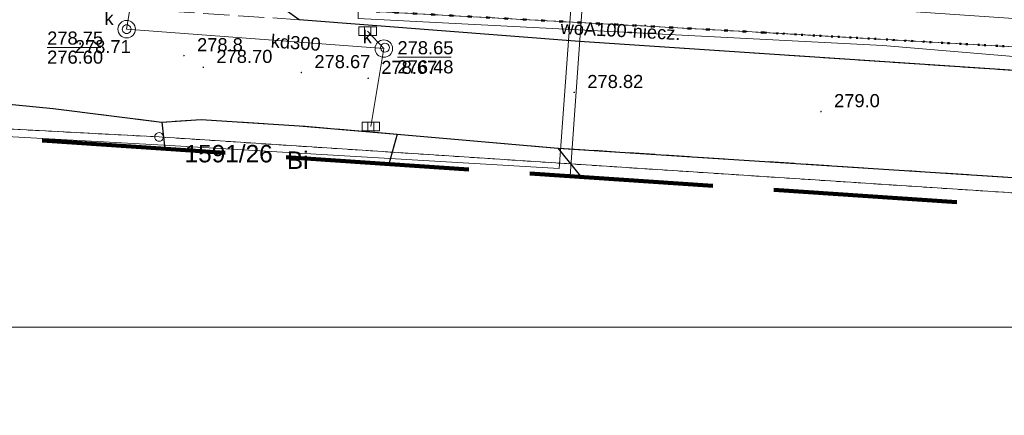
# Model space of a CAD drawing. Extents: x 0 to 6569664, y 0 to 5584502.
# Tile 28 of 64: x 6568513 to 6568569, y 5583916 to 5583939. Entities that reach past the tile are written whole.
import ezdxf
from ezdxf.enums import TextEntityAlignment as Align

# ---------------------------------------------------------------- set-up
doc = ezdxf.new("R2010")
doc.units = 0
doc.header["$PDSIZE"] = 0.75
for name, pattern in [('GAK', [3.5, 2, -0.7, 0.1, -0.7]), ('KROPK2', [1, 0.05, -0.95]), ('PRZER1-1', [1, 0.5, -0.5]), ('PRZER3-1', [2, 1.5, -0.5])]:
    doc.linetypes.add(name, pattern=pattern)
doc.layers.get('0').update_dxf_attribs({"linetype": 'CONTINUOUS'})
doc.layers.get('Defpoints').update_dxf_attribs({"linetype": 'CONTINUOUS'})
for name, color, linetype, lineweight in [('EGDE', 7, 'CONTINUOUS', 18), ('EGDE_O', 7, 'CONTINUOUS', 18), ('EGPG', 7, 'CONTINUOUS', 18), ('GESJAE', 7, 'CONTINUOUS', 50), ('GUPPRZ_O', 7, 'CONTINUOUS', 18), ('OTKJ', 7, 'CONTINUOUS', 18), ('OTKK', 7, 'CONTINUOUS', 25), ('OTRN', 7, 'CONTINUOUS', 13), ('OTRN_O', 7, 'CONTINUOUS', 13), ('OTRS', 7, 'CONTINUOUS', 13), ('OTRS_O', 7, 'CONTINUOUS', 13), ('ramka sekcji', 7, 'CONTINUOUS', 18), ('siec', 7, 'GAK', 70), ('SUPK', 7, 'CONTINUOUS', 18), ('SUPW', 7, 'CONTINUOUS', 18), ('SUPW_O', 7, 'CONTINUOUS', 18), ('zakres', 6, 'PRZER3-1', 106)]:
    doc.layers.add(name, color=color, linetype=linetype, lineweight=lineweight)
for name, color, linetype, lineweight, true_color in [('EGUG', 7, 'CONTINUOUS', 18, 0x008000), ('EGUG_O', 7, 'CONTINUOUS', 18, 0x008000), ('SUEP', 1, 'CONTINUOUS', 18, 0xff0000), ('SUKK', 7, 'CONTINUOUS', 18, 0x803300), ('SUKP', 7, 'CONTINUOUS', 18, 0x803300), ('SUKP_O', 7, 'CONTINUOUS', 18, 0x803300), ('SUWP', 5, 'CONTINUOUS', 18, 0x0000ff), ('SUWP_O', 5, 'CONTINUOUS', 18, 0x0000ff)]:
    doc.layers.add(name, color=color, linetype=linetype, lineweight=lineweight, true_color=true_color)
doc.styles.add('Arial', font='arial.ttf')
doc.styles.add('GEO-INFO', font='arial.ttf')
doc.dimstyles.get("Standard").update_dxf_attribs({"dimtxt": 0.18, "dimasz": 0.18, "dimexe": 0.18, "dimexo": 0.0625, "dimgap": 0.09, "dimtad": 0, "dimtih": 1, "dimtoh": 1, "dimdec": 4, "dimzin": 0, "dimdsep": 46, "dimtxsty": 'Standard', "dimcen": 0.09, "dimadec": 0, "dimazin": 0, "dimtfac": 1, "dimtdec": 4, "dimtofl": 0, "dimtmove": 0, "dimatfit": 3, "dimfxl": 0, "dimtolj": 1, "dimtzin": 0, "dimarcsym": 0})

# ---------------------------------------------------------------- blocks, each defined once
blk = doc.blocks.new('D_GSPWPN1')
blk.add_hatch(color=0).paths.add_polyline_path([(-0.045, 0), (-0.043467, -0.011647), (-0.038971, -0.0225), (-0.03182, -0.03182), (-0.0225, -0.038971), (-0.011647, -0.043467), (0, -0.045), (0.011647, -0.043467), (0.0225, -0.038971), (0.03182, -0.03182), (0.038971, -0.0225), (0.043467, -0.011647), (0.045, 0), (0.043467, 0.011647), (0.038971, 0.0225), (0.03182, 0.03182), (0.0225, 0.038971), (0.011647, 0.043467), (0, 0.045), (-0.011647, 0.043467), (-0.0225, 0.038971), (-0.03182, 0.03182), (-0.038971, 0.0225), (-0.043467, 0.011647)])
blk = doc.blocks.new('D_GSPWPS1')
blk.add_hatch(color=0).paths.add_polyline_path([(-0.045, 0), (-0.043467, -0.011647), (-0.038971, -0.0225), (-0.03182, -0.03182), (-0.0225, -0.038971), (-0.011647, -0.043467), (0, -0.045), (0.011647, -0.043467), (0.0225, -0.038971), (0.03182, -0.03182), (0.038971, -0.0225), (0.043467, -0.011647), (0.045, 0), (0.043467, 0.011647), (0.038971, 0.0225), (0.03182, 0.03182), (0.0225, 0.038971), (0.011647, 0.043467), (0, 0.045), (-0.011647, 0.043467), (-0.0225, 0.038971), (-0.03182, 0.03182), (-0.038971, 0.0225), (-0.043467, 0.011647)])
blk = doc.blocks.new('D_GUPIWZ1_1')
at = {"color": 0}
blk.add_lwpolyline([(0, 0.25), (0.064705, 0.241481), (0.125, 0.216506), (0.176777, 0.176777), (0.216506, 0.125), (0.241481, 0.064705), (0.25, 0), (0.241481, -0.064705), (0.216506, -0.125), (0.176777, -0.176777), (0.125, -0.216506), (0.064705, -0.241481), (0, -0.25), (-0.064705, -0.241481), (-0.125, -0.216506), (-0.176777, -0.176777), (-0.216506, -0.125), (-0.241481, -0.064705), (-0.25, 0), (-0.241481, 0.064705), (-0.216506, 0.125), (-0.176777, 0.176777), (-0.125, 0.216506), (-0.064705, 0.241481)], close=True, dxfattribs=at)
blk = doc.blocks.new('D_GUPKKS1')
at = {"color": 0}
blk.add_lwpolyline([(0.5, -0.25), (-0.5, -0.25), (-0.5, 0.25), (0.5, 0.25)], close=True, dxfattribs=at)
for points in [[(-0.175, -0.25), (-0.175, 0.25)], [(0.175, -0.25), (0.175, 0.25)]]:
    blk.add_lwpolyline(points, dxfattribs=at)
blk = doc.blocks.new('D_GEPPGD1_2')
blk.add_hatch(color=0).paths.add_polyline_path([(0, -0.045), (0.013906, -0.042798), (0.02645, -0.036406), (0.036406, -0.02645), (0.042798, -0.013906), (0.045, 0), (0.042798, 0.013906), (0.036406, 0.02645), (0.02645, 0.036406), (0.013906, 0.042798), (0, 0.045), (-0.013906, 0.042798), (-0.02645, 0.036406), (-0.036406, 0.02645), (-0.042798, 0.013906), (-0.045, 0), (-0.042798, -0.013906), (-0.036406, -0.02645), (-0.02645, -0.036406), (-0.013906, -0.042798)])
blk = doc.blocks.new('D_GEPPGD1_1')
at = {"color": 0}
blk.add_lwpolyline([(0, 0.25), (0.077254, 0.237764), (0.146946, 0.202254), (0.202254, 0.146946), (0.237764, 0.077254), (0.25, 0), (0.237764, -0.077254), (0.202254, -0.146946), (0.146946, -0.202254), (0.077254, -0.237764), (0, -0.25), (-0.077254, -0.237764), (-0.146946, -0.202254), (-0.202254, -0.146946), (-0.237764, -0.077254), (-0.25, 0), (-0.237764, 0.077254), (-0.202254, 0.146946), (-0.146946, 0.202254), (-0.077254, 0.237764)], close=True, dxfattribs=at)
blk = doc.blocks.new('*D45')
at = {"layer": 'Defpoints', "color": 0}
for p in [(6568647.5, 5584150), (6568650, 5584150), (0, 0)]:
    blk.add_point(p, dxfattribs=at)
at = {"layer": 'ramka sekcji', "color": 0, "lineweight": -2}
blk.add_line((6568649.938, 5584150), (6568647.5, 5584150), dxfattribs=at)
at = {"layer": 'ramka sekcji', "color": 0, "insert": (6568644.106, 5584150), "char_height": 0.75, "attachment_point": 5, "style": 'GEO-INFO'}
blk.add_mtext('\\A1;5584150.0000', dxfattribs=at)
blk = doc.blocks.new('*D46')
at = {"layer": 'Defpoints', "color": 0}
for p in [(6568650, 5584152.5), (6568650, 5584150), (0, 0)]:
    blk.add_point(p, dxfattribs=at)
at = {"layer": 'ramka sekcji', "color": 0, "lineweight": -2}
blk.add_line((6568650, 5584150.062), (6568650, 5584152.5), dxfattribs=at)
at = {"layer": 'ramka sekcji', "color": 0, "insert": (6568650, 5584155.896), "char_height": 0.75, "attachment_point": 5, "rotation": 90, "style": 'GEO-INFO'}
blk.add_mtext('\\A1;6568650.0000', dxfattribs=at)

msp = doc.modelspace()

# ---------------------------------------------------------------- linework, layer by layer
at = {"layer": 'EGDE', "linetype": 'Continuous', "elevation": 10.22}
msp.add_lwpolyline([(6568294.32233, 5583957.98331), (6568370.44353, 5583952.88368), (6568482.90911, 5583944.55214), (6568585.12694, 5583937.54872), (6568581.68298, 5583936.28424), (6568555.7519, 5583937.77022), (6568518.83334, 5583939.77466), (6568501.75009, 5583940.70461), (6568484.61672, 5583941.64391), (6568470.18479, 5583942.48802), (6568455.74272, 5583943.342), (6568440.05974, 5583944.25999), (6568422.02493, 5583945.3077), (6568384.89553, 5583947.37946), (6568347.08402, 5583949.61245), (6568329.64942, 5583950.6479), (6568293.66008, 5583952.72437), (6568294.26523, 5583956.9825)], close=True, dxfattribs=at)
for points in [[(6568455.74272, 5583943.342), (6568470.18479, 5583942.48802), (6568484.61672, 5583941.64391), (6568501.75009, 5583940.70461), (6568518.83334, 5583939.77466), (6568555.7519, 5583937.77022), (6568581.68298, 5583936.28424), (6568593.99258, 5583935.5803)], [(6568475.79954, 5583934.17784), (6568521.07652, 5583931.78293), (6568593.29603, 5583927.04441)], [(6568593.29603, 5583927.04441), (6568521.07652, 5583931.78293), (6568475.79954, 5583934.17784)]]:
    msp.add_lwpolyline(points, dxfattribs=at)
at = {"layer": 'EGUG', "linetype": 'PRZER1-1', "lineweight": 18, "elevation": 10.08}
for points in [[(6568593.99258, 5583935.5803), (6568581.68298, 5583936.28424), (6568555.7519, 5583937.77022), (6568518.83334, 5583939.77466), (6568501.75009, 5583940.70461), (6568484.61672, 5583941.64391), (6568470.18479, 5583942.48802), (6568455.74272, 5583943.342), (6568440.05974, 5583944.25999), (6568422.02493, 5583945.3077), (6568384.89553, 5583947.37946), (6568347.08402, 5583949.61245), (6568329.64942, 5583950.6479), (6568293.66008, 5583952.72437), (6568292.84874, 5583952.82392), (6568273.1723, 5583953.99051), (6568262.61008, 5583954.10444), (6568261.2106, 5583954.0564), (6568251.21944, 5583954.86774), (6568249.43294, 5583955.01221)], [(6568249.43294, 5583955.01221), (6568251.21944, 5583954.86774), (6568261.2106, 5583954.0564), (6568262.61008, 5583954.10444), (6568273.1723, 5583953.99051), (6568292.84874, 5583952.82392), (6568293.66008, 5583952.72437), (6568329.64942, 5583950.6479), (6568347.08402, 5583949.61245), (6568384.89553, 5583947.37946), (6568422.02493, 5583945.3077), (6568440.05974, 5583944.25999), (6568455.74272, 5583943.342), (6568470.18479, 5583942.48802), (6568484.61672, 5583941.64391), (6568501.75009, 5583940.70461), (6568518.83334, 5583939.77466), (6568555.7519, 5583937.77022), (6568581.68298, 5583936.28424), (6568593.99258, 5583935.5803)], [(6568475.79954, 5583934.17784), (6568521.07652, 5583931.78293), (6568593.29603, 5583927.04441)], [(6568593.29603, 5583927.04441), (6568521.07652, 5583931.78293), (6568475.79954, 5583934.17784)]]:
    msp.add_lwpolyline(points, dxfattribs=at)
at = {"layer": 'GESJAE', "linetype": 'KROPK2', "lineweight": 50, "elevation": 10.22}
for points in [[(6568593.99258, 5583935.5803), (6568581.68298, 5583936.28424), (6568555.7519, 5583937.77022), (6568518.83334, 5583939.77466), (6568501.75009, 5583940.70461), (6568484.61672, 5583941.64391), (6568470.18479, 5583942.48802), (6568455.74272, 5583943.342), (6568440.05974, 5583944.25999), (6568422.02493, 5583945.3077), (6568384.89553, 5583947.37946), (6568347.08402, 5583949.61245), (6568329.64942, 5583950.6479), (6568293.66008, 5583952.72437), (6568292.84874, 5583952.82392), (6568273.1723, 5583953.99051), (6568262.61008, 5583954.10444), (6568261.2106, 5583954.0564), (6568251.21944, 5583954.86774), (6568249.43294, 5583955.01221)], [(6568249.43294, 5583955.01221), (6568251.21944, 5583954.86774), (6568261.2106, 5583954.0564), (6568262.61008, 5583954.10444), (6568273.1723, 5583953.99051), (6568292.84874, 5583952.82392), (6568293.66008, 5583952.72437), (6568329.64942, 5583950.6479), (6568347.08402, 5583949.61245), (6568384.89553, 5583947.37946), (6568422.02493, 5583945.3077), (6568440.05974, 5583944.25999), (6568455.74272, 5583943.342), (6568470.18479, 5583942.48802), (6568484.61672, 5583941.64391), (6568501.75009, 5583940.70461), (6568518.83334, 5583939.77466), (6568555.7519, 5583937.77022), (6568581.68298, 5583936.28424), (6568593.99258, 5583935.5803)]]:
    msp.add_lwpolyline(points, dxfattribs=at)
at = {"layer": 'GUPPRZ_O', "linetype": 'Continuous', "lineweight": 13, "elevation": 10.8, "flags": 128}
for points in [[(6568514.66647, 5583936.90846), (6568517.74647, 5583936.90846)], [(6568534.72799, 5583936.35269), (6568537.80799, 5583936.35269)]]:
    msp.add_lwpolyline(points, dxfattribs=at)
at = {"layer": 'OTKJ', "linetype": 'PRZER3-1', "lineweight": 18, "elevation": 10.18}
for points in [[(6568593.36913, 5583927.94024), (6568543.91, 5583931.15), (6568534.71, 5583931.94), (6568529.09, 5583932.43), (6568523.49, 5583932.78), (6568521.24, 5583932.63), (6568515.01, 5583933.41), (6568509.55728, 5583933.95163), (6568503.65, 5583934.16), (6568497.17612, 5583934.43965), (6568485.59074, 5583935.3109), (6568476.32, 5583936.13), (6568472.97, 5583936.26), (6568462.13971, 5583937.01223), (6568449.07, 5583937.92), (6568444.68, 5583938.19), (6568439.54, 5583938.66), (6568422.95, 5583939.56), (6568411.48, 5583940.34), (6568402.93, 5583940.93), (6568396.38, 5583941.36), (6568390.98789, 5583941.71091), (6568361.96, 5583943.6)], [(6568527.89, 5583939.37), (6568529.09, 5583938.51), (6568516.6, 5583939.33)], [(6568529.09, 5583938.51), (6568545.16, 5583937.26), (6568593.86399, 5583934.00454)]]:
    msp.add_lwpolyline(points, dxfattribs=at)
at = {"layer": 'OTKK', "linetype": 'Continuous', "lineweight": 25, "elevation": 10.18}
for points in [[(6568593.86399, 5583934.00454), (6568545.16, 5583937.26), (6568529.09, 5583938.51), (6568527.89, 5583939.37), (6568526.7, 5583940.67), (6568526.25, 5583941.81), (6568526.08, 5583943.45), (6568526.06, 5583945.12), (6568526.69, 5583952.58), (6568526.77, 5583953.25), (6568527.18, 5583954.12), (6568527.93, 5583954.95), (6568528.58, 5583955.25), (6568529, 5583955.4), (6568530.02, 5583955.43), (6568544.14, 5583954.48), (6568544.6, 5583960.02), (6568541.85, 5583960.25), (6568538.96, 5583960.48)], [(6568521.24, 5583932.63), (6568521.39632, 5583931.09802)], [(6568534.71, 5583931.94), (6568534.2298, 5583930.23119)], [(6568543.91, 5583931.15), (6568593.36913, 5583927.94024)]]:
    msp.add_lwpolyline(points, dxfattribs=at)
msp.add_lwpolyline([(6568358.66488, 5583942.08966, -0.16710768), (6568361.96, 5583943.6), (6568396.38, 5583941.36), (6568402.93, 5583940.93), (6568411.48, 5583940.34), (6568422.95, 5583939.56), (6568439.54, 5583938.66), (6568444.68, 5583938.19), (6568449.07, 5583937.92), (6568462.13971, 5583937.01223), (6568472.97, 5583936.26), (6568476.32, 5583936.13), (6568485.59074, 5583935.3109), (6568497.17612, 5583934.43965), (6568503.65, 5583934.16), (6568509.55728, 5583933.95163), (6568515.01, 5583933.41), (6568521.24, 5583932.63), (6568523.49, 5583932.78), (6568529.09, 5583932.43), (6568534.71, 5583931.94), (6568543.91, 5583931.15), (6568545.21, 5583929.53), (6568545.21725, 5583929.48905)], format="xyb", dxfattribs=at)
at = {"layer": 'siec', "linetype": 'ByBlock', "lineweight": 20}
msp.add_lwpolyline([(6568734.39713, 5584289.91756), (6568240.9245, 5584289.91756), (6568240.9245, 5583920.87902), (6568734.39713, 5583920.87902)], close=True, dxfattribs=at)
at = {"layer": 'SUEP', "linetype": 'Continuous', "lineweight": 18, "elevation": 10.14}
for points in [[(6568545.37717, 5583959.03941), (6568545.08688, 5583959.04446), (6568544.54293, 5583953.91705), (6568545.1289, 5583950.35432), (6568544.77973, 5583940.97909), (6568543.99148, 5583929.97806), (6568521.35255, 5583931.31645), (6568503.66566, 5583932.29563)], [(6568545.27032, 5583957.26859), (6568544.68167, 5583957.11909), (6568544.51021, 5583952.57653), (6568546.15566, 5583951.38763), (6568544.62482, 5583929.52906)]]:
    msp.add_lwpolyline(points, dxfattribs=at)
at = {"layer": 'SUKP', "linetype": 'Continuous', "lineweight": 18, "elevation": 10.14}
for points in [[(6568533.94658, 5583936.8509), (6568519.21737, 5583937.96445), (6568521.41768, 5583951.26874)], [(6568533.02, 5583937.85), (6568533.94658, 5583936.8509)], [(6568533.2, 5583932.38), (6568533.94658, 5583936.8509)]]:
    msp.add_lwpolyline(points, dxfattribs=at)
at = {"layer": 'SUPK', "linetype": 'Continuous', "lineweight": 18, "elevation": 10.14}
for points in [[(6568519.21737, 5583937.46445, -1), (6568519.21737, 5583938.46445, -1)], [(6568533.94658, 5583936.3509, -1), (6568533.94658, 5583937.3509, -1)]]:
    msp.add_lwpolyline(points, format="xyb", close=True, dxfattribs=at)
at = {"layer": 'SUWP', "linetype": 'Continuous', "lineweight": 18, "elevation": 10.14}
msp.add_lwpolyline([(6568532.26, 5583952.21), (6568532.46974, 5583938.58028), (6568562.53185, 5583937.03753), (6568580.683, 5583935.5013)], dxfattribs=at)
at = {"layer": 'zakres', "ltscale": 7}
msp.add_lwpolyline([(6568306.59555, 5584258.01123), (6568299.2612, 5584234.56823), (6568280.6299, 5584172.98146), (6568276.44824, 5584154.31965), (6568267.58948, 5584107.60505), (6568261.88828, 5584068.50066), (6568256.46359, 5584021.7748), (6568252.69909, 5583965.99225), (6568250.34937, 5583966.23815), (6568248.9828, 5583949.49809), (6568593.23088, 5583926.24598), (6568594.73885, 5583944.72564), (6568600.03506, 5583944.48551), (6568601.93947, 5583972.41355), (6568624.21788, 5583971.15638)], dxfattribs=at)

# ---------------------------------------------------------------- block references
at = {"layer": 'EGPG', "linetype": 'Continuous', "lineweight": 18}
for name, p in [('D_GEPPGD1_2', (6568555.7519, 5583937.77022, 10.24)), ('D_GEPPGD1_1', (6568521.07652, 5583931.78293, 10.24))]:
    msp.add_blockref(name, p, dxfattribs=at)
at = {"layer": 'OTRN', "linetype": 'Continuous', "lineweight": 13}
for p in [(6568522.5, 5583936.45, 10.08), (6568558.98, 5583933.24, 10.08)]:
    msp.add_blockref('D_GSPWPN1', p, dxfattribs=at)
at = {"layer": 'OTRS', "linetype": 'Continuous', "lineweight": 13}
for p in [(6568515.5, 5583936.34, 10.08), (6568523.61, 5583935.78, 10.08), (6568529.22, 5583935.48, 10.08), (6568533.05, 5583935.15, 10.08), (6568544.85, 5583934.34, 10.08)]:
    msp.add_blockref('D_GSPWPS1', p, dxfattribs=at)
at = {"layer": 'SUKK', "linetype": 'Continuous', "lineweight": 18}
for p in [(6568533.02, 5583937.85, 10.16), (6568533.2, 5583932.38, 10.16)]:
    msp.add_blockref('D_GUPKKS1', p, dxfattribs=at)
at = {"layer": 'SUPW', "linetype": 'Continuous', "lineweight": 18}
for p in [(6568519.21737, 5583937.96445, 10.18), (6568534.0121, 5583936.90505, 10.18)]:
    msp.add_blockref('D_GUPIWZ1_1', p, dxfattribs=at)

# ---------------------------------------------------------------- texts
at = {"layer": 'EGDE_O', "linetype": 'Continuous', "style": 'Arial'}
msp.add_text('1591/26', height=1, dxfattribs=at).set_placement((6568525.05963, 5583930.32596, 10.8), align=Align.CENTER)
at = {"layer": 'EGUG_O', "linetype": 'Continuous', "lineweight": 0, "style": 'Arial'}
msp.add_text('Bi', height=1, dxfattribs=at).set_placement((6568529.01376, 5583929.95083, 10.8), align=Align.CENTER)
at = {"layer": 'GUPPRZ_O', "linetype": 'Continuous', "lineweight": 0, "style": 'Arial'}
for s, p in [('278.75', (6568514.66647, 5583937.08096, 10.8)), ('278.65', (6568534.72799, 5583936.52519, 10.8)), ('276.60', (6568514.66647, 5583935.98596, 10.8)), ('276.48', (6568534.72799, 5583935.43019, 10.8))]:
    msp.add_text(s, height=0.75, dxfattribs=at).set_placement(p)
at = {"layer": 'OTRN_O', "linetype": 'Continuous', "lineweight": 0, "style": 'Arial'}
for s, p in [('278.8', (6568523.25, 5583936.7, 10.8)), ('279.0', (6568559.73, 5583933.49, 10.8))]:
    msp.add_text(s, height=0.75, dxfattribs=at).set_placement(p)
at = {"layer": 'OTRS_O', "linetype": 'Continuous', "lineweight": 0, "style": 'Arial'}
for s, p in [('278.71', (6568516.25, 5583936.59, 10.8)), ('278.70', (6568524.36, 5583936.03, 10.8)), ('278.67', (6568529.97, 5583935.73, 10.8)), ('278.67', (6568533.8, 5583935.4, 10.8)), ('278.82', (6568545.6, 5583934.59, 10.8))]:
    msp.add_text(s, height=0.75, dxfattribs=at).set_placement(p)
at = {"layer": 'SUKP_O', "linetype": 'Continuous', "lineweight": 0, "style": 'Arial'}
msp.add_text('kd300', height=0.75, rotation=355.904234, dxfattribs=at).set_placement((6568528.87768, 5583936.81919, 10.8), align=Align.CENTER)
at = {"layer": 'SUPW_O', "linetype": 'Continuous', "lineweight": 0, "style": 'Arial'}
for p in [(6568518.46737, 5583938.21445, 10.8), (6568533.2621, 5583937.15505, 10.8)]:
    msp.add_text('k', height=0.75, dxfattribs=at).set_placement(p, align=Align.RIGHT)
at = {"layer": 'SUWP_O', "linetype": 'Continuous', "lineweight": 0, "style": 'Arial'}
msp.add_text('woA100-niecz.', height=0.75, rotation=357.062227, dxfattribs=at).set_placement((6568547.48575, 5583937.51581, 10.8), align=Align.CENTER)

# ---------------------------------------------------------------- dimensions: what is measured, and where the dimension line sits
at = {"layer": 'ramka sekcji'}
for offset, dtype, picture, middle in [((0, 2.5), 1, '*D46', (6568650, 5584155.8956787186)), ((-2.5, 0), 0, '*D45', (6568644.1063676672, 5584150))]:
    dim = msp.add_ordinate_dim(feature_location=(6568650, 5584150), offset=offset, dtype=dtype, origin=(0, 0), dimstyle='Standard', override={"dimtxt": 0.75, "dimtxsty": 'GEO-INFO'}, dxfattribs=at)
    dim.commit()
    dim.dimension.update_dxf_attribs({"geometry": picture, "text_midpoint": middle})

doc.saveas('drawing.dxf')
